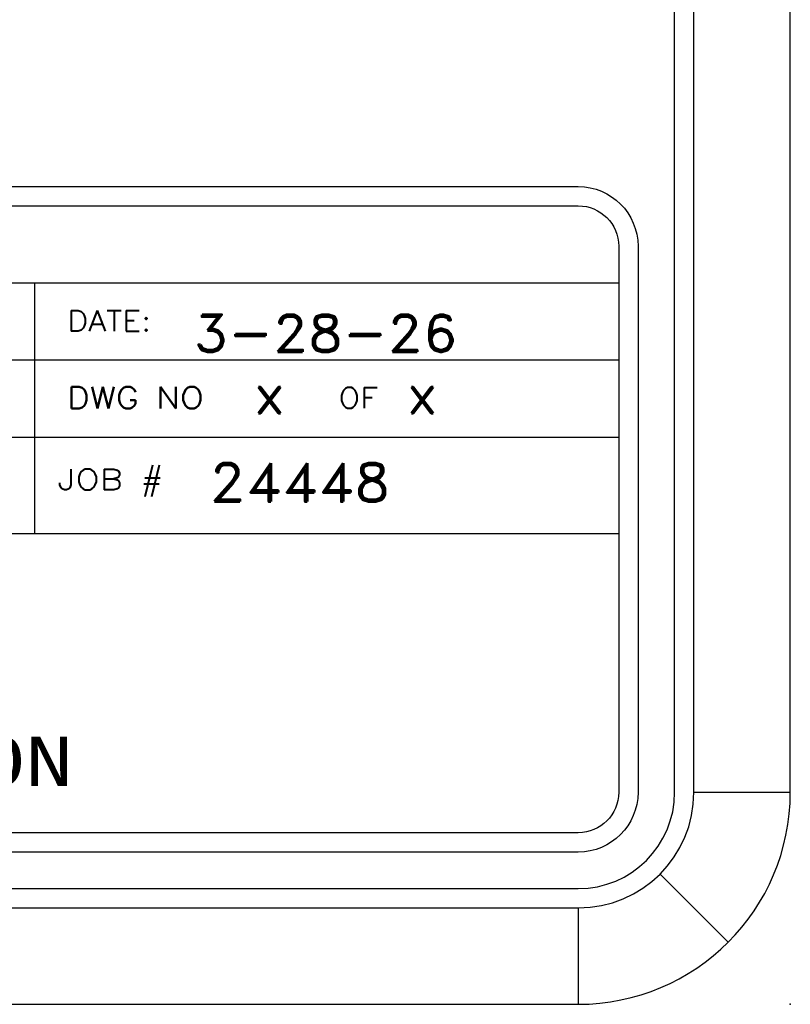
# Model space of a CAD drawing. Header units: inches. Extents: x 3 to 289, y 4 to 291.
# Tile 108 of 256: x 109.73 to 111.72, y 53.39 to 55.94. Entities that reach past the tile are written whole.
import ezdxf
from ezdxf.enums import TextEntityAlignment as Align

# ---------------------------------------------------------------- set-up
doc = ezdxf.new("R2010")
doc.units = ezdxf.units.IN
doc.header["$LTSCALE"] = 0.5
doc.header["$MEASUREMENT"] = 0
doc.layers.add('PLOTVIEW1', color=7, linetype='Continuous')
doc.layers.add('STR_INS', color=8, linetype='Continuous')
doc.styles.add('VERO2-Courier New', font='cour.ttf')
doc.styles.add('VERO3-RomanS', font='romans__.ttf')
doc.styles.add('VERO5-RomanD', font='romand__.ttf')

msp = doc.modelspace()

# ---------------------------------------------------------------- linework, layer by layer
at = {"layer": 'PLOTVIEW1', "color": 97, "linetype": 'Continuous'}
for p, q in [((111.4247, 53.94), (111.4247, 87.94)), ((111.4747, 53.94), (111.4747, 87.94)), ((111.7247, 53.94), (111.7247, 87.94)), ((111.4747, 53.94), (111.7247, 53.94)), ((111.3869, 53.7278), (111.5636, 53.551)), ((65.1747, 53.69), (111.1747, 53.69)), ((65.1747, 53.64), (111.1747, 53.64)), ((111.1747, 53.64), (111.1747, 53.39)), ((65.1747, 53.39), (111.1747, 53.39))]:
    msp.add_line(p, q, dxfattribs=at)
at = {"layer": 'PLOTVIEW1', "color": 252, "linetype": 'Continuous'}
for p, q in [((104.5698, 55.2616, 0.0197), (111.2797, 55.2616, 0.0197)), ((109.7657, 54.8616, 0.0197), (109.7657, 55.2616, 0.0197)), ((104.5698, 55.0616, 0.0197), (111.2797, 55.0616, 0.0197)), ((104.5698, 54.8616, 0.0197), (111.2797, 54.8616, 0.0197)), ((109.7657, 54.6116, 0.0197), (109.7657, 54.8616, 0.0197)), ((106.7397, 54.6116, 0.0197), (111.2797, 54.6116, 0.0197))]:
    msp.add_line(p, q, dxfattribs=at)
at = {"layer": 'PLOTVIEW1', "color": 97, "linetype": 'Continuous'}
for radius in [0.3, 0.25, 0.55]:
    msp.add_arc((111.1747, 53.94), radius, 270, 0, dxfattribs=at)
msp.add_point((111.7247, 53.39), dxfattribs=at)
at = {"layer": 'STR_INS', "color": 4, "linetype": 'Continuous'}
for p, q in [((104.6748, 55.5116), (111.1747, 55.5116)), ((104.6748, 55.4616), (111.1747, 55.4616)), ((111.2797, 55.3566), (111.2797, 53.94)), ((111.3297, 55.3566), (111.3297, 53.94)), ((111.1747, 53.835), (104.6748, 53.835)), ((111.1747, 53.785), (104.6748, 53.785))]:
    msp.add_line(p, q, dxfattribs=at)
at = {"layer": 'STR_INS', "color": 4, "linetype": 'Continuous', "extrusion": (0, 8.88178e-16, -1)}
for centre, radius, start, end in [((-111.1747, 55.3566), 0.155, 90, 180), ((-111.1747, 55.3566), 0.105, 90, 180), ((-111.1747, 53.94), 0.105, 180, 270), ((-111.1747, 53.94), 0.155, 180, 270)]:
    msp.add_arc(centre, radius, start, end, dxfattribs=at)

# ---------------------------------------------------------------- texts
at = {"layer": 'PLOTVIEW1', "color": 7, "linetype": 'Continuous'}
for s, height, style, width, p, p2 in [('DATE:', 0.05345, 'VERO3-RomanS', 1.000853, (109.8491, 55.1364, 0.0197), (110.0666, 55.1364, 0.0197)), ('3-28-26', 0.09605, 'VERO5-RomanD', 0.999631, (110.1763, 55.0829, 0.0197), (110.8619, 55.0829, 0.0197)), ('x', 0.1, 'VERO5-RomanD', 1.001006, (110.3316, 54.924, 0.0197), (110.4164, 54.924, 0.0197)), ('x', 0.1, 'VERO5-RomanD', 1.001006, (110.7277, 54.924, 0.0197), (110.8125, 54.924, 0.0197)), ('DWG NO', 0.05632, 'VERO3-RomanS', 1.000167, (109.849, 54.9355, 0.0197), (110.2038, 54.9355, 0.0197)), ('OF', 0.05341, 'VERO3-RomanS', 1.000779, (110.5527, 54.9364, 0.0197), (110.6557, 54.9364, 0.0197)), ('24448', 0.1, 'VERO5-RomanD', 0.999731, (110.2174, 54.6941, 0.0197), (110.6874, 54.6941, 0.0197)), ('JOB #', 0.05433, 'VERO3-RomanS', 1.00007, (109.8247, 54.7244, 0.0197), (110.0993, 54.7244, 0.0197)), ('CORPORATION', 0.127868, 'VERO2-Courier New', 0.931388, (108.4888, 53.9567, 0.0197), (109.8649, 53.9567, 0.0197))]:
    msp.add_text(s, height=height, dxfattribs=dict(at, style=style, width=width)).set_placement(p, p2, align=Align.FIT)

doc.saveas('drawing.dxf')
